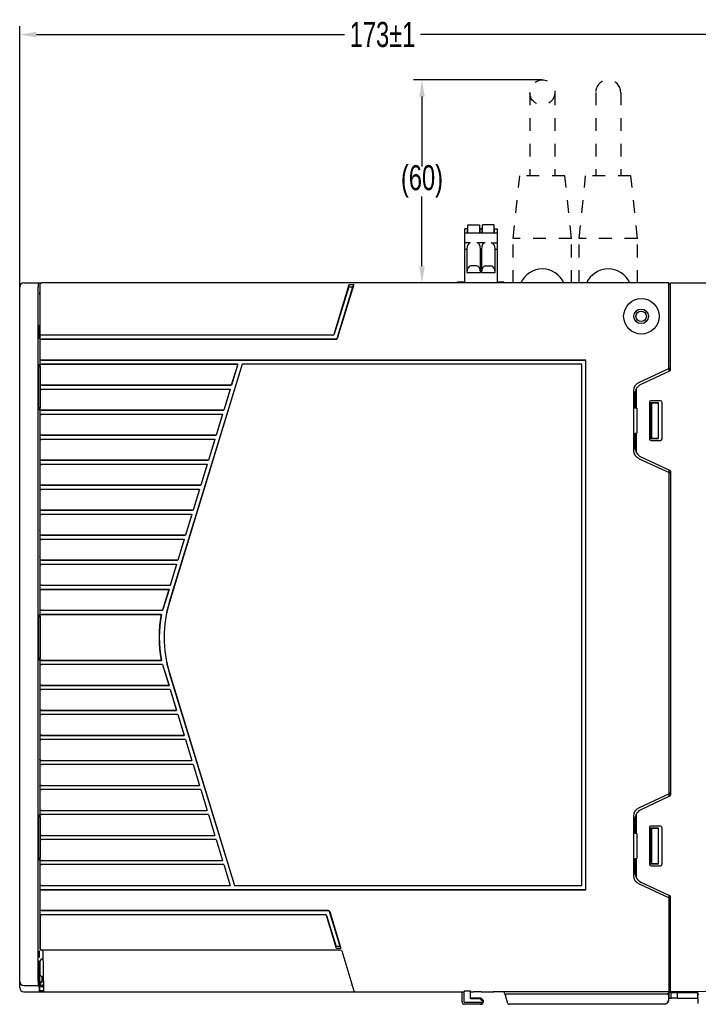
# Model space of a CAD drawing. Header units: millimetres. Extents: x -425 to 2012, y -1195 to -374.
# Tile 39 of 45: x 1319 to 1482, y -766 to -530. Entities that reach past the tile are written whole.
import ezdxf

# ---------------------------------------------------------------- set-up
doc = ezdxf.new("R2010")
doc.units = ezdxf.units.MM
doc.header["$LTSCALE"] = 30.734
doc.header["$PDMODE"] = 3
doc.header["$PDSIZE"] = 2
doc.linetypes.add('DASHED', pattern=[0.2, 0.1, -0.1])
doc.linetypes.add('HIDDEN', pattern=[0.2, 0.1, -0.1])
doc.layers.get('0').update_dxf_attribs({"linetype": 'CONTINUOUS'})
doc.layers.get('Defpoints').update_dxf_attribs({"linetype": 'CONTINUOUS'})
for name, color, linetype in [('02___PRT_ALL_AXES', 7, 'CONTINUOUS'), ('03___PRT_ALL_CURVES', 7, 'CONTINUOUS'), ('09_ALL_ROUNDS', 7, 'CONTINUOUS'), ('10_ALL_CHAMFER', 7, 'CONTINUOUS'), ('20_ALL_FEATURES', 7, 'CONTINUOUS')]:
    doc.layers.add(name, color=color, linetype=linetype)
doc.styles.get("Standard").update_dxf_attribs({"font": 'txt', "width": 0.707})
doc.dimstyles.get("Standard").update_dxf_attribs({"dimtxt": 3.5, "dimasz": 4, "dimexe": 2, "dimexo": 0, "dimtad": 1, "dimdsep": 46, "dimtxsty": 'Standard', "dimcen": 0.09, "dimclrt": 5, "dimadec": 0, "dimazin": 0, "dimtol": 1, "dimtp": 0.01, "dimtm": 0.01, "dimtfac": 1, "dimtofl": 0, "dimtmove": 0, "dimatfit": 3, "dimfxl": 0, "dimtolj": 1, "dimarcsym": 0})

# ---------------------------------------------------------------- blocks, each defined once
blk = doc.blocks.new('*D47')
at = {"color": 0, "lineweight": -2}
for p, q in [((1319.36, -594.18), (1319.36, -531.62)), ((1323.36, -533.62), (1397.24, -533.62)), ((1489.36, -533.62), (1415.45, -533.62)), ((1493.36, -595.09), (1493.36, -531.62))]:
    blk.add_line(p, q, dxfattribs=at)
at = {"color": 0}
for points in [[(1323.36, -532.95), (1323.36, -534.29), (1319.36, -533.62)], [(1489.36, -532.95), (1489.36, -534.29), (1493.36, -533.62)]]:
    blk.add_solid(points, dxfattribs=at)
at = {"layer": 'Defpoints', "color": 0}
for p in [(1493.36, -533.62), (1319.36, -594.18), (1493.36, -595.09)]:
    blk.add_point(p, dxfattribs=at)
at = {"color": 0, "insert": (1406.35, -533.62), "char_height": 3.5, "attachment_point": 5}
blk.add_mtext('\\A1;{\\H1.7143x;173±1}', dxfattribs=at)
blk = doc.blocks.new('*D46')
at = {"color": 0, "lineweight": -2}
for p, q in [((1444.66, -544.48), (1413.81, -544.48)), ((1415.81, -548.48), (1415.81, -565.21)), ((1415.81, -589.18), (1415.81, -572.46)), ((1437.66, -593.18), (1413.81, -593.18))]:
    blk.add_line(p, q, dxfattribs=at)
at = {"color": 0}
for points in [[(1415.14, -548.48), (1416.48, -548.48), (1415.81, -544.48)], [(1415.14, -589.18), (1416.48, -589.18), (1415.81, -593.18)]]:
    blk.add_solid(points, dxfattribs=at)
at = {"layer": 'Defpoints', "color": 0}
for p in [(1444.66, -544.48), (1415.81, -593.18), (1437.66, -593.18)]:
    blk.add_point(p, dxfattribs=at)
at = {"color": 0, "insert": (1415.81, -568.83), "char_height": 3.5, "attachment_point": 5}
blk.add_mtext('\\A1;{\\H1.7143x;(60)}', dxfattribs=at)

msp = doc.modelspace()

# ---------------------------------------------------------------- linework, layer by layer
at = {"linetype": 'Continuous'}
for p, q in [((1426.68, -580.23), (1426.08, -580.23)), ((1426.08, -593.18), (1426.08, -580.23)), ((1426.68, -580.23), (1426.68, -581.23)), ((1426.78, -579.23), (1429.63, -579.23)), ((1426.78, -581.23), (1426.78, -579.23)), ((1429.63, -579.23), (1429.63, -581.23)), ((1429.63, -580.53), (1429.73, -580.53)), ((1429.73, -580.83), (1429.63, -580.83)), ((1429.67, -580.83), (1429.67, -581.23)), ((1430.18, -580.23), (1429.73, -580.23)), ((1429.73, -581.23), (1429.73, -580.23)), ((1430.18, -580.23), (1430.18, -581.23)), ((1430.28, -580.53), (1430.18, -580.53)), ((1430.28, -580.83), (1430.18, -580.83)), ((1433.13, -579.23), (1430.28, -579.23)), ((1430.28, -581.23), (1430.28, -579.23)), ((1433.13, -581.23), (1433.13, -579.23)), ((1433.23, -580.23), (1433.83, -580.23)), ((1433.23, -581.23), (1433.23, -580.23)), ((1433.83, -580.23), (1433.83, -593.18)), ((1433.83, -581.23), (1426.08, -581.23)), ((1427.48, -583.53), (1426.08, -583.53)), ((1426.08, -585.08), (1426.58, -585.08)), ((1426.58, -585.08), (1426.58, -590.63)), ((1430.98, -583.53), (1428.93, -583.53)), ((1429.83, -585.08), (1430.08, -585.08)), ((1429.83, -590.63), (1429.83, -585.08)), ((1430.08, -585.08), (1430.08, -590.63)), ((1432.43, -583.53), (1433.83, -583.53)), ((1433.33, -585.08), (1433.83, -585.08)), ((1433.33, -590.63), (1433.33, -585.08)), ((1428.93, -589.07), (1427.48, -589.07)), ((1430.98, -589.07), (1432.43, -589.07)), ((1426.58, -590.63), (1429.83, -590.63)), ((1430.08, -590.63), (1433.33, -590.63)), ((1319.36, -762.18), (1319.36, -594.18)), ((1320.36, -593.18), (1323.83, -593.18)), ((1324.26, -613.21), (1324.26, -593.48)), ((1324.29, -605.7), (1324.29, -593.48)), ((1324.35, -593.27), (1324.41, -593.22)), ((1324.36, -593.18), (1324.36, -593.26)), ((1324.37, -593.18), (1324.37, -593.18)), ((1324.37, -593.18), (1324.56, -593.18)), ((1324.41, -593.22), (1324.48, -593.19)), ((1324.48, -593.19), (1324.56, -593.18)), ((1474.96, -593.18), (1324.59, -593.18)), ((1394.75, -605.47), (1398.38, -593.58)), ((1398.26, -594.08), (1394.78, -605.47)), ((1395.48, -606.46), (1399.26, -594.08)), ((1399.45, -593.58), (1395.51, -606.47)), ((1398.26, -594.08), (1398.38, -593.58)), ((1398.26, -594.08), (1399.26, -594.08)), ((1398.38, -593.58), (1399.45, -593.58)), ((1399.45, -593.58), (1399.26, -594.08)), ((1424.36, -592.88), (1426.08, -592.88)), ((1424.36, -593.18), (1424.36, -592.88)), ((1433.83, -592.88), (1435.46, -592.88)), ((1435.46, -593.18), (1435.46, -592.88)), ((1474.96, -613.65), (1474.96, -593.18)), ((1475.36, -593.58), (1474.96, -593.58)), ((1475.36, -593.18), (1493.06, -593.18)), ((1475.36, -614.03), (1475.36, -593.18)), ((1324.26, -595.3), (1324.21, -595.35)), ((1324.1, -603.28), (1324.16, -603.19)), ((1324.26, -603.28), (1324.1, -603.28)), ((1324.1, -606.58), (1324.1, -603.28)), ((1394.47, -605.7), (1324.29, -605.7)), ((1324.29, -606.66), (1324.29, -605.7)), ((1324.29, -606.66), (1395.21, -606.66)), ((1324.29, -611.7), (1324.29, -606.66)), ((1394.47, -605.67), (1324.59, -605.67)), ((1395.21, -606.69), (1324.59, -606.69)), ((1323.89, -613.21), (1324.26, -613.21)), ((1323.89, -613.25), (1324.25, -613.25)), ((1324.25, -613.25), (1324.25, -623.11)), ((1324.26, -613.21), (1324.26, -613.25)), ((1455.09, -611.7), (1324.29, -611.7)), ((1324.29, -612.66), (1324.29, -611.7)), ((1324.29, -612.66), (1371.67, -612.66)), ((1324.29, -617.7), (1324.29, -612.66)), ((1324.59, -611.67), (1455.12, -611.67)), ((1371.62, -612.69), (1324.59, -612.69)), ((1372.67, -612.66), (1355.23, -669.7)), ((1372.68, -612.68), (1355.25, -669.7)), ((1371.62, -612.69), (1370.1, -617.67)), ((1371.67, -612.66), (1370.13, -617.7)), ((1371.67, -612.66), (1371.62, -612.69)), ((1454.13, -612.66), (1372.67, -612.66)), ((1372.67, -612.66), (1372.68, -612.68)), ((1454.11, -612.68), (1372.68, -612.68)), ((1454.13, -612.66), (1454.11, -612.68)), ((1454.11, -737.68), (1454.11, -612.68)), ((1454.13, -737.7), (1454.13, -612.66)), ((1455.12, -611.67), (1455.09, -611.7)), ((1455.09, -738.66), (1455.09, -611.7)), ((1455.12, -738.69), (1455.12, -611.67)), ((1475.06, -613.69), (1467.86, -617.05)), ((1475.36, -613.46), (1474.96, -613.65)), ((1475.06, -613.69), (1475.36, -613.56)), ((1475.06, -614.36), (1475.06, -613.69)), ((1475.19, -614.3), (1468.3, -617.51)), ((1370.13, -617.7), (1324.29, -617.7)), ((1324.29, -618.66), (1324.29, -617.7)), ((1324.29, -618.66), (1369.83, -618.66)), ((1324.29, -623.7), (1324.29, -618.66)), ((1324.59, -617.67), (1370.1, -617.67)), ((1369.79, -618.69), (1324.59, -618.69)), ((1369.79, -618.69), (1368.27, -623.67)), ((1369.83, -618.66), (1368.29, -623.7)), ((1369.83, -618.66), (1369.79, -618.69)), ((1370.13, -617.7), (1370.1, -617.67)), ((1467.16, -618.59), (1467.16, -623.18)), ((1466.5, -619.02), (1466.5, -633.34)), ((1466.86, -619.77), (1466.86, -623.18)), ((1324.25, -623.11), (1323.89, -623.11)), ((1324.26, -623.15), (1323.89, -623.15)), ((1324.26, -623.11), (1324.26, -623.15)), ((1324.26, -673.21), (1324.26, -623.15)), ((1467.36, -623.18), (1466.86, -623.18)), ((1467.36, -623.18), (1467.36, -629.18)), ((1470.35, -621.83), (1470.35, -630.53)), ((1472.54, -621.9), (1470.48, -621.9)), ((1470.48, -621.9), (1470.51, -621.93)), ((1470.48, -621.9), (1470.48, -630.46)), ((1470.51, -621.93), (1470.91, -621.93)), ((1470.51, -630.43), (1470.51, -621.93)), ((1472.96, -621.43), (1470.76, -621.42)), ((1470.91, -621.93), (1472.54, -621.9)), ((1470.91, -630.43), (1470.91, -621.93)), ((1472.54, -621.9), (1472.54, -621.9)), ((1472.54, -630.46), (1472.54, -621.9)), ((1472.54, -630.46), (1472.54, -621.9)), ((1473.36, -630.53), (1473.36, -621.83)), ((1368.29, -623.7), (1324.29, -623.7)), ((1324.29, -624.66), (1324.29, -623.7)), ((1324.29, -624.66), (1368, -624.66)), ((1324.29, -629.7), (1324.29, -624.66)), ((1324.59, -623.67), (1368.27, -623.67)), ((1367.96, -624.69), (1324.59, -624.69)), ((1367.96, -624.69), (1366.43, -629.67)), ((1368, -624.66), (1366.46, -629.7)), ((1368, -624.66), (1367.96, -624.69)), ((1368.29, -623.7), (1368.27, -623.67)), ((1366.46, -629.7), (1324.29, -629.7)), ((1324.29, -630.66), (1324.29, -629.7)), ((1324.59, -629.67), (1366.43, -629.67)), ((1366.46, -629.7), (1366.43, -629.67)), ((1466.86, -629.18), (1467.36, -629.18)), ((1466.86, -629.18), (1466.86, -632.59)), ((1467.16, -629.18), (1467.16, -633.78)), ((1470.48, -630.46), (1470.51, -630.43)), ((1470.48, -630.46), (1472.54, -630.46)), ((1470.91, -630.43), (1470.51, -630.43)), ((1472.54, -630.46), (1470.91, -630.43)), ((1472.54, -630.46), (1472.54, -630.46)), ((1324.29, -630.66), (1366.16, -630.66)), ((1324.29, -635.7), (1324.29, -630.66)), ((1366.12, -630.69), (1324.59, -630.69)), ((1366.12, -630.69), (1364.6, -635.67)), ((1366.16, -630.66), (1364.62, -635.7)), ((1366.16, -630.66), (1366.12, -630.69)), ((1470.76, -630.94), (1472.96, -630.94)), ((1468.3, -634.85), (1475.19, -638.06)), ((1364.62, -635.7), (1324.29, -635.7)), ((1324.29, -636.66), (1324.29, -635.7)), ((1324.29, -636.66), (1364.33, -636.66)), ((1324.29, -641.7), (1324.29, -636.66)), ((1324.59, -635.67), (1364.6, -635.67)), ((1364.29, -636.69), (1324.59, -636.69)), ((1364.29, -636.69), (1362.76, -641.67)), ((1364.33, -636.66), (1362.79, -641.7)), ((1364.33, -636.66), (1364.29, -636.69)), ((1364.62, -635.7), (1364.6, -635.67)), ((1467.86, -635.32), (1475.06, -638.67)), ((1475.36, -638.9), (1474.96, -638.71)), ((1474.96, -638.71), (1474.96, -715.65)), ((1475.06, -638.67), (1475.06, -638)), ((1475.36, -638.8), (1475.06, -638.67)), ((1475.36, -638.34), (1475.36, -716.03)), ((1362.79, -641.7), (1324.29, -641.7)), ((1324.29, -642.66), (1324.29, -641.7)), ((1324.59, -641.67), (1362.76, -641.67)), ((1362.79, -641.7), (1362.76, -641.67)), ((1324.29, -642.66), (1362.49, -642.66)), ((1324.29, -647.7), (1324.29, -642.66)), ((1362.45, -642.69), (1324.59, -642.69)), ((1362.45, -642.69), (1360.93, -647.67)), ((1362.49, -642.66), (1360.95, -647.7)), ((1362.49, -642.66), (1362.45, -642.69)), ((1360.95, -647.7), (1324.29, -647.7)), ((1324.29, -648.66), (1324.29, -647.7)), ((1324.29, -648.66), (1360.66, -648.66)), ((1324.29, -653.7), (1324.29, -648.66)), ((1324.59, -647.67), (1360.93, -647.67)), ((1360.62, -648.69), (1324.59, -648.69)), ((1360.62, -648.69), (1359.1, -653.67)), ((1360.66, -648.66), (1359.12, -653.7)), ((1360.66, -648.66), (1360.62, -648.69)), ((1360.95, -647.7), (1360.93, -647.67)), ((1324.26, -652.71), (1324.23, -652.61)), ((1359.12, -653.7), (1324.29, -653.7)), ((1324.29, -654.66), (1324.29, -653.7)), ((1324.59, -653.67), (1359.1, -653.67)), ((1359.12, -653.7), (1359.1, -653.67)), ((1324.29, -654.66), (1358.83, -654.66)), ((1324.29, -659.7), (1324.29, -654.66)), ((1358.78, -654.69), (1324.59, -654.69)), ((1358.78, -654.69), (1357.26, -659.67)), ((1358.83, -654.66), (1357.28, -659.7)), ((1358.83, -654.66), (1358.78, -654.69)), ((1324.23, -658.75), (1324.26, -658.65)), ((1357.28, -659.7), (1324.29, -659.7)), ((1324.29, -660.66), (1324.29, -659.7)), ((1324.29, -660.66), (1356.99, -660.66)), ((1324.29, -665.7), (1324.29, -660.66)), ((1324.59, -659.67), (1357.26, -659.67)), ((1356.95, -660.69), (1324.59, -660.69)), ((1356.95, -660.69), (1355.43, -665.67)), ((1356.99, -660.66), (1355.45, -665.7)), ((1356.99, -660.66), (1356.95, -660.69)), ((1357.28, -659.7), (1357.26, -659.67)), ((1355.45, -665.7), (1324.29, -665.7)), ((1324.29, -666.66), (1324.29, -665.7)), ((1324.59, -665.67), (1355.43, -665.67)), ((1355.45, -665.7), (1355.43, -665.67)), ((1324.29, -666.66), (1355.16, -666.66)), ((1324.29, -671.7), (1324.29, -666.66)), ((1355.11, -666.69), (1324.59, -666.69)), ((1355.11, -666.69), (1353.59, -671.67)), ((1355.16, -666.66), (1353.62, -671.7)), ((1355.16, -666.66), (1355.11, -666.69)), ((1353.62, -671.7), (1324.29, -671.7)), ((1324.29, -672.66), (1324.29, -671.7)), ((1324.29, -672.66), (1353.32, -672.66)), ((1324.29, -683.7), (1324.29, -672.66)), ((1324.59, -671.67), (1353.59, -671.67)), ((1353.28, -672.69), (1324.59, -672.69)), ((1353.28, -672.69), (1353.32, -672.66)), ((1353.62, -671.7), (1353.59, -671.67)), ((1323.89, -673.21), (1324.26, -673.21)), ((1323.89, -673.25), (1324.25, -673.25)), ((1324.25, -673.25), (1324.25, -683.11)), ((1324.26, -673.21), (1324.26, -673.25)), ((1324.25, -683.11), (1323.89, -683.11)), ((1324.26, -683.15), (1323.89, -683.15)), ((1324.26, -683.11), (1324.26, -683.15)), ((1324.26, -721.21), (1324.26, -683.15)), ((1324.29, -683.7), (1353.32, -683.7)), ((1324.29, -684.66), (1324.29, -683.7)), ((1353.62, -684.66), (1324.29, -684.66)), ((1324.29, -689.7), (1324.29, -684.66)), ((1324.59, -683.67), (1353.28, -683.67)), ((1353.59, -684.69), (1324.59, -684.69)), ((1353.28, -683.67), (1353.32, -683.7)), ((1353.62, -684.66), (1353.59, -684.69)), ((1353.59, -684.69), (1355.11, -689.67)), ((1353.62, -684.66), (1355.16, -689.7)), ((1355.23, -686.67), (1370.83, -737.7)), ((1355.25, -686.66), (1370.85, -737.68)), ((1324.29, -689.7), (1355.16, -689.7)), ((1324.29, -690.66), (1324.29, -689.7)), ((1355.45, -690.66), (1324.29, -690.66)), ((1324.29, -695.7), (1324.29, -690.66)), ((1324.59, -689.67), (1355.11, -689.67)), ((1355.43, -690.69), (1324.59, -690.69)), ((1355.16, -689.7), (1355.11, -689.67)), ((1355.45, -690.66), (1355.43, -690.69)), ((1355.43, -690.69), (1356.95, -695.67)), ((1355.45, -690.66), (1356.99, -695.7)), ((1324.29, -695.7), (1356.99, -695.7)), ((1324.29, -696.66), (1324.29, -695.7)), ((1324.59, -695.67), (1356.95, -695.67)), ((1356.99, -695.7), (1356.95, -695.67)), ((1357.28, -696.66), (1324.29, -696.66)), ((1324.29, -701.7), (1324.29, -696.66)), ((1357.26, -696.69), (1324.59, -696.69)), ((1357.28, -696.66), (1357.26, -696.69)), ((1357.26, -696.69), (1358.78, -701.67)), ((1357.28, -696.66), (1358.83, -701.7)), ((1324.29, -701.7), (1358.83, -701.7)), ((1324.29, -702.66), (1324.29, -701.7)), ((1359.12, -702.66), (1324.29, -702.66)), ((1324.29, -707.7), (1324.29, -702.66)), ((1324.59, -701.67), (1358.78, -701.67)), ((1359.1, -702.69), (1324.59, -702.69)), ((1358.83, -701.7), (1358.78, -701.67)), ((1359.12, -702.66), (1359.1, -702.69)), ((1359.1, -702.69), (1360.62, -707.67)), ((1359.12, -702.66), (1360.66, -707.7)), ((1324.21, -707.53), (1324.21, -707.5)), ((1324.26, -707.71), (1324.23, -707.61)), ((1324.29, -707.7), (1360.66, -707.7)), ((1324.29, -708.66), (1324.29, -707.7)), ((1324.59, -707.67), (1360.62, -707.67)), ((1360.66, -707.7), (1360.62, -707.67)), ((1360.95, -708.66), (1324.29, -708.66)), ((1324.29, -713.7), (1324.29, -708.66)), ((1360.93, -708.69), (1324.59, -708.69)), ((1360.95, -708.66), (1360.93, -708.69)), ((1360.93, -708.69), (1362.45, -713.67)), ((1360.95, -708.66), (1362.49, -713.7)), ((1324.23, -713.75), (1324.26, -713.65)), ((1324.29, -713.7), (1362.49, -713.7)), ((1324.29, -714.66), (1324.29, -713.7)), ((1362.79, -714.66), (1324.29, -714.66)), ((1324.29, -719.7), (1324.29, -714.66)), ((1324.59, -713.67), (1362.45, -713.67)), ((1362.76, -714.69), (1324.59, -714.69)), ((1362.49, -713.7), (1362.45, -713.67)), ((1362.79, -714.66), (1362.76, -714.69)), ((1362.76, -714.69), (1364.29, -719.67)), ((1362.79, -714.66), (1364.33, -719.7)), ((1475.36, -715.46), (1474.96, -715.65)), ((1475.06, -715.69), (1467.86, -719.05)), ((1475.19, -716.3), (1468.3, -719.51)), ((1475.06, -715.69), (1475.36, -715.56)), ((1475.06, -716.36), (1475.06, -715.69)), ((1324.29, -719.7), (1364.33, -719.7)), ((1324.29, -720.66), (1324.29, -719.7)), ((1324.59, -719.67), (1364.29, -719.67)), ((1364.33, -719.7), (1364.29, -719.67)), ((1323.89, -721.21), (1324.26, -721.21)), ((1323.89, -721.25), (1324.25, -721.25)), ((1324.25, -721.25), (1324.25, -731.11)), ((1324.26, -721.21), (1324.26, -721.25)), ((1364.62, -720.66), (1324.29, -720.66)), ((1324.29, -725.7), (1324.29, -720.66)), ((1364.6, -720.69), (1324.59, -720.69)), ((1364.62, -720.66), (1364.6, -720.69)), ((1364.6, -720.69), (1366.12, -725.67)), ((1364.62, -720.66), (1366.16, -725.7)), ((1466.5, -721.02), (1466.5, -735.34)), ((1466.86, -721.77), (1466.86, -725.18)), ((1467.16, -720.59), (1467.16, -725.18)), ((1470.35, -723.83), (1470.35, -732.53)), ((1472.54, -723.9), (1470.48, -723.9)), ((1470.48, -723.9), (1470.51, -723.93)), ((1470.48, -723.9), (1470.48, -732.46)), ((1470.51, -723.93), (1470.91, -723.93)), ((1470.51, -732.43), (1470.51, -723.93)), ((1472.96, -723.43), (1470.76, -723.42)), ((1470.91, -723.93), (1472.54, -723.9)), ((1470.91, -732.43), (1470.91, -723.93)), ((1472.54, -732.46), (1472.54, -723.9)), ((1472.54, -732.46), (1472.54, -723.9)), ((1472.54, -723.9), (1472.54, -723.9)), ((1473.36, -732.53), (1473.36, -723.83)), ((1324.29, -725.7), (1366.16, -725.7)), ((1324.29, -726.66), (1324.29, -725.7)), ((1366.46, -726.66), (1324.29, -726.66)), ((1324.29, -731.7), (1324.29, -726.66)), ((1324.59, -725.67), (1366.12, -725.67)), ((1366.43, -726.69), (1324.59, -726.69)), ((1366.16, -725.7), (1366.12, -725.67)), ((1366.46, -726.66), (1366.43, -726.69)), ((1366.43, -726.69), (1367.96, -731.67)), ((1366.46, -726.66), (1368, -731.7)), ((1467.36, -725.18), (1466.86, -725.18)), ((1467.36, -725.18), (1467.36, -731.18)), ((1324.25, -731.11), (1323.89, -731.11)), ((1324.26, -731.15), (1323.89, -731.15)), ((1324.25, -731.11), (1324.26, -731.15)), ((1324.26, -752.88), (1324.26, -731.15)), ((1324.29, -731.7), (1368, -731.7)), ((1324.29, -732.66), (1324.29, -731.7)), ((1324.59, -731.67), (1367.96, -731.67)), ((1368, -731.7), (1367.96, -731.67)), ((1466.86, -731.18), (1467.36, -731.18)), ((1466.86, -731.18), (1466.86, -734.59)), ((1467.16, -731.18), (1467.16, -735.78)), ((1368.29, -732.66), (1324.29, -732.66)), ((1324.29, -737.7), (1324.29, -732.66)), ((1368.27, -732.69), (1324.59, -732.69)), ((1368.29, -732.66), (1368.27, -732.69)), ((1368.27, -732.69), (1369.79, -737.67)), ((1368.29, -732.66), (1369.83, -737.7)), ((1470.48, -732.46), (1470.51, -732.43)), ((1470.48, -732.46), (1472.54, -732.46)), ((1470.91, -732.43), (1470.51, -732.43)), ((1470.76, -732.94), (1472.96, -732.94)), ((1472.54, -732.46), (1470.91, -732.43)), ((1472.54, -732.46), (1472.54, -732.46)), ((1324.29, -737.7), (1369.83, -737.7)), ((1324.29, -738.66), (1324.29, -737.7)), ((1324.29, -738.66), (1455.09, -738.66)), ((1324.29, -743.7), (1324.29, -738.66)), ((1324.59, -737.67), (1369.79, -737.67)), ((1324.59, -738.69), (1455.12, -738.69)), ((1369.83, -737.7), (1369.79, -737.67)), ((1370.83, -737.7), (1370.85, -737.68)), ((1370.83, -737.7), (1454.13, -737.7)), ((1370.85, -737.68), (1454.11, -737.68)), ((1454.13, -737.7), (1454.11, -737.68)), ((1455.12, -738.69), (1455.09, -738.66)), ((1467.86, -737.32), (1475.06, -740.67)), ((1468.3, -736.85), (1475.19, -740.06)), ((1475.36, -740.9), (1474.96, -740.71)), ((1474.96, -740.71), (1474.96, -763.18)), ((1475.06, -740.67), (1475.06, -740)), ((1475.36, -740.8), (1475.06, -740.67)), ((1475.36, -763.18), (1475.36, -740.34)), ((1393.38, -743.7), (1324.29, -743.7)), ((1324.29, -744.66), (1324.29, -743.7)), ((1324.59, -743.67), (1393.38, -743.67)), ((1324.29, -744.66), (1392.64, -744.66)), ((1324.29, -744.66), (1324.29, -752.88)), ((1392.64, -744.69), (1324.59, -744.69)), ((1395.32, -752.78), (1392.91, -744.9)), ((1392.94, -744.89), (1395.2, -752.28)), ((1396.21, -752.28), (1393.65, -743.9)), ((1393.68, -743.89), (1396.39, -752.78)), ((1324.48, -753.17), (1324.56, -753.18)), ((1396.28, -753.18), (1324.59, -753.18)), ((1324.92, -753.18), (1324.92, -753.24)), ((1396.21, -752.28), (1395.2, -752.28)), ((1395.32, -752.78), (1395.2, -752.28)), ((1396.39, -752.78), (1395.32, -752.78)), ((1396.21, -752.28), (1396.39, -752.78)), ((1324.69, -755.35), (1324.77, -755.34)), ((1324.94, -755.34), (1324.77, -755.34)), ((1324.92, -753.36), (1324.92, -753.46)), ((1324.92, -753.46), (1325.03, -762.88)), ((1396.57, -753.39), (1399.49, -762.97)), ((1324.1, -756.18), (1324.28, -756.18)), ((1324.1, -763.18), (1324.1, -756.18)), ((1324.19, -763.18), (1324.29, -755.81)), ((1324.26, -759.22), (1324.66, -759.49)), ((1320.36, -761.68), (1323.83, -761.68)), ((1324.68, -760.82), (1324.22, -760.81)), ((1324.44, -760.9), (1324.22, -760.83)), ((1325.01, -760.9), (1324.44, -760.9)), ((1324.46, -761.97), (1324.44, -760.9)), ((1324.46, -761.97), (1324.94, -761.48)), ((1324.59, -761.97), (1324.46, -761.97)), ((1324.68, -760.82), (1325.01, -760.82)), ((1324.89, -761.98), (1325.02, -761.98)), ((1325.01, -761.48), (1324.94, -761.48)), ((1398.75, -761.64), (1398.78, -761.64)), ((1398.78, -761.64), (1398.78, -761.64)), ((1398.92, -761.59), (1398.98, -761.58)), ((1320.36, -763.18), (1425.96, -763.18)), ((1324.66, -763.09), (1324.72, -763.14)), ((1325.04, -762.96), (1325.03, -762.88)), ((1425.46, -765.68), (1425.46, -763.18)), ((1425.96, -762.92), (1427.46, -762.92)), ((1425.96, -762.92), (1425.96, -763.18)), ((1427.46, -764.88), (1427.46, -762.92)), ((1427.46, -763.18), (1428.16, -763.18)), ((1428.66, -764.68), (1427.46, -764.68)), ((1429.78, -764.88), (1427.46, -764.88)), ((1429.76, -764.88), (1429.96, -764.68)), ((1432.85, -763.18), (1433, -763.18)), ((1474.96, -763.18), (1433.02, -763.18)), ((1435.81, -764.07), (1435.54, -763.18)), ((1436.39, -765.97), (1435.82, -764.08)), ((1435.91, -763.76), (1435.97, -763.72)), ((1435.97, -763.72), (1436.02, -763.7)), ((1436.1, -763.68), (1474.63, -763.68)), ((1474.93, -764), (1474.89, -765.22)), ((1474.93, -763.98), (1474.96, -763.18)), ((1474.96, -762.78), (1475.36, -762.78)), ((1481.96, -763.18), (1475.36, -763.18)), ((1491.36, -762.85), (1481.96, -763.18)), ((1482.06, -766.02), (1481.96, -763.18)), ((1429.95, -766.18), (1425.96, -766.18)), ((1430.27, -765.78), (1430.28, -765.68)), ((1430.28, -765.36), (1430.45, -765.19)), ((1430.45, -765.19), (1430.45, -765.68)), ((1473.89, -766.18), (1436.68, -766.18))]:
    msp.add_line(p, q, dxfattribs=at)
for points in [[(1429.73, -580.6), (1429.73, -580.63), (1429.71, -580.68), (1429.7, -580.73), (1429.69, -580.78), (1429.67, -580.83)], [(1324.26, -593.48), (1324.27, -593.4), (1324.3, -593.33), (1324.35, -593.27)], [(1324.29, -593.48), (1324.3, -593.4), (1324.33, -593.33), (1324.38, -593.27)], [(1324.38, -593.27), (1324.44, -593.22), (1324.52, -593.19), (1324.59, -593.18)], [(1475.05, -593.58), (1475.02, -593.49), (1474.98, -593.4)], [(1324.16, -596.04), (1324.17, -595.92), (1324.17, -595.87), (1324.17, -595.81), (1324.18, -595.75), (1324.18, -595.7), (1324.18, -595.65), (1324.19, -595.6), (1324.19, -595.55), (1324.19, -595.51), (1324.19, -595.47), (1324.2, -595.43), (1324.2, -595.4), (1324.2, -595.37), (1324.21, -595.36), (1324.21, -595.35)], [(1324.59, -605.67), (1324.51, -605.67), (1324.44, -605.67), (1324.38, -605.68), (1324.33, -605.69), (1324.3, -605.69), (1324.29, -605.7)], [(1324.29, -606.66), (1324.3, -606.67), (1324.33, -606.68), (1324.38, -606.68), (1324.44, -606.69), (1324.51, -606.69), (1324.59, -606.69)], [(1324.59, -611.67), (1324.51, -611.67), (1324.44, -611.67), (1324.38, -611.68), (1324.33, -611.69), (1324.3, -611.69), (1324.29, -611.7)], [(1324.29, -612.66), (1324.3, -612.67), (1324.33, -612.68), (1324.38, -612.68), (1324.44, -612.69), (1324.51, -612.69), (1324.59, -612.69)], [(1324.59, -617.67), (1324.51, -617.67), (1324.44, -617.67), (1324.38, -617.68), (1324.33, -617.69), (1324.3, -617.69), (1324.29, -617.7)], [(1324.29, -618.66), (1324.3, -618.67), (1324.33, -618.68), (1324.38, -618.68), (1324.44, -618.69), (1324.51, -618.69), (1324.59, -618.69)], [(1324.59, -623.67), (1324.51, -623.67), (1324.44, -623.67), (1324.38, -623.68), (1324.33, -623.69), (1324.3, -623.69), (1324.29, -623.7)], [(1324.29, -624.66), (1324.3, -624.67), (1324.33, -624.68), (1324.38, -624.68), (1324.44, -624.69), (1324.51, -624.69), (1324.59, -624.69)], [(1324.59, -629.67), (1324.51, -629.67), (1324.44, -629.67), (1324.38, -629.68), (1324.33, -629.69), (1324.3, -629.69), (1324.29, -629.7)], [(1324.29, -630.66), (1324.3, -630.67), (1324.33, -630.68), (1324.38, -630.68), (1324.44, -630.69), (1324.51, -630.69), (1324.59, -630.69)], [(1324.59, -635.67), (1324.51, -635.67), (1324.44, -635.67), (1324.38, -635.68), (1324.33, -635.69), (1324.3, -635.69), (1324.29, -635.7)], [(1324.29, -636.66), (1324.3, -636.67), (1324.33, -636.68), (1324.38, -636.68), (1324.44, -636.69), (1324.51, -636.69), (1324.59, -636.69)], [(1324.59, -641.67), (1324.51, -641.67), (1324.44, -641.67), (1324.38, -641.68), (1324.33, -641.69), (1324.3, -641.69), (1324.29, -641.7)], [(1324.29, -642.66), (1324.3, -642.67), (1324.33, -642.68), (1324.38, -642.68), (1324.44, -642.69), (1324.51, -642.69), (1324.59, -642.69)], [(1324.59, -647.67), (1324.51, -647.67), (1324.44, -647.67), (1324.38, -647.68), (1324.33, -647.69), (1324.3, -647.69), (1324.29, -647.7)], [(1324.29, -648.66), (1324.3, -648.67), (1324.33, -648.68), (1324.38, -648.68), (1324.44, -648.69), (1324.51, -648.69), (1324.59, -648.69)], [(1324.23, -652.61), (1324.22, -652.58), (1324.21, -652.55), (1324.21, -652.53), (1324.21, -652.5)], [(1324.59, -653.67), (1324.51, -653.67), (1324.44, -653.67), (1324.38, -653.68), (1324.33, -653.69), (1324.3, -653.69), (1324.29, -653.7)], [(1324.29, -654.66), (1324.3, -654.67), (1324.33, -654.68), (1324.38, -654.68), (1324.44, -654.69), (1324.51, -654.69), (1324.59, -654.69)], [(1324.21, -658.86), (1324.21, -658.84), (1324.21, -658.81), (1324.22, -658.78), (1324.23, -658.75)], [(1324.59, -659.67), (1324.51, -659.67), (1324.44, -659.67), (1324.38, -659.68), (1324.33, -659.69), (1324.3, -659.69), (1324.29, -659.7)], [(1324.29, -660.66), (1324.3, -660.67), (1324.33, -660.68), (1324.38, -660.68), (1324.44, -660.69), (1324.51, -660.69), (1324.59, -660.69)], [(1324.59, -665.67), (1324.51, -665.67), (1324.44, -665.67), (1324.38, -665.68), (1324.33, -665.69), (1324.3, -665.69), (1324.29, -665.7)], [(1324.29, -666.66), (1324.3, -666.67), (1324.33, -666.68), (1324.38, -666.68), (1324.44, -666.69), (1324.51, -666.69), (1324.59, -666.69)], [(1324.59, -671.67), (1324.51, -671.67), (1324.44, -671.67), (1324.38, -671.68), (1324.33, -671.69), (1324.3, -671.69), (1324.29, -671.7)], [(1324.29, -672.66), (1324.3, -672.67), (1324.33, -672.68), (1324.38, -672.68), (1324.44, -672.69), (1324.51, -672.69), (1324.59, -672.69)], [(1324.59, -683.67), (1324.51, -683.67), (1324.44, -683.67), (1324.38, -683.68), (1324.33, -683.69), (1324.3, -683.69), (1324.29, -683.7)], [(1324.29, -684.66), (1324.3, -684.67), (1324.33, -684.68), (1324.38, -684.68), (1324.44, -684.69), (1324.51, -684.69), (1324.59, -684.69)], [(1324.59, -689.67), (1324.51, -689.67), (1324.44, -689.67), (1324.38, -689.68), (1324.33, -689.69), (1324.3, -689.69), (1324.29, -689.7)], [(1324.29, -690.66), (1324.3, -690.67), (1324.33, -690.68), (1324.38, -690.68), (1324.44, -690.69), (1324.51, -690.69), (1324.59, -690.69)], [(1324.59, -695.67), (1324.51, -695.67), (1324.44, -695.67), (1324.38, -695.68), (1324.33, -695.69), (1324.3, -695.69), (1324.29, -695.7)], [(1324.29, -696.66), (1324.3, -696.67), (1324.33, -696.68), (1324.38, -696.68), (1324.44, -696.69), (1324.51, -696.69), (1324.59, -696.69)], [(1324.59, -701.67), (1324.51, -701.67), (1324.44, -701.67), (1324.38, -701.68), (1324.33, -701.69), (1324.3, -701.69), (1324.29, -701.7)], [(1324.29, -702.66), (1324.3, -702.67), (1324.33, -702.68), (1324.38, -702.68), (1324.44, -702.69), (1324.51, -702.69), (1324.59, -702.69)], [(1324.23, -707.61), (1324.22, -707.58), (1324.21, -707.55), (1324.21, -707.53)], [(1324.59, -707.67), (1324.51, -707.67), (1324.44, -707.67), (1324.38, -707.68), (1324.33, -707.69), (1324.3, -707.69), (1324.29, -707.7)], [(1324.29, -708.66), (1324.3, -708.67), (1324.33, -708.68), (1324.38, -708.68), (1324.44, -708.69), (1324.51, -708.69), (1324.59, -708.69)], [(1324.21, -713.86), (1324.21, -713.84), (1324.21, -713.81), (1324.22, -713.78), (1324.23, -713.75)], [(1324.59, -713.67), (1324.51, -713.67), (1324.44, -713.67), (1324.38, -713.68), (1324.33, -713.69), (1324.3, -713.69), (1324.29, -713.7)], [(1324.29, -714.66), (1324.3, -714.67), (1324.33, -714.68), (1324.38, -714.68), (1324.44, -714.69), (1324.51, -714.69), (1324.59, -714.69)], [(1324.59, -719.67), (1324.51, -719.67), (1324.44, -719.67), (1324.38, -719.68), (1324.33, -719.69), (1324.3, -719.69), (1324.29, -719.7)], [(1324.29, -720.66), (1324.3, -720.67), (1324.33, -720.68), (1324.38, -720.68), (1324.44, -720.69), (1324.51, -720.69), (1324.59, -720.69)], [(1324.59, -725.67), (1324.51, -725.67), (1324.44, -725.67), (1324.38, -725.68), (1324.33, -725.69), (1324.3, -725.69), (1324.29, -725.7)], [(1324.29, -726.66), (1324.3, -726.67), (1324.33, -726.68), (1324.38, -726.68), (1324.44, -726.69), (1324.51, -726.69), (1324.59, -726.69)], [(1324.59, -731.67), (1324.51, -731.67), (1324.44, -731.67), (1324.38, -731.68), (1324.33, -731.69), (1324.3, -731.69), (1324.29, -731.7)], [(1324.29, -732.66), (1324.3, -732.67), (1324.33, -732.68), (1324.38, -732.68), (1324.44, -732.69), (1324.51, -732.69), (1324.59, -732.69)], [(1324.59, -737.67), (1324.51, -737.67), (1324.44, -737.67), (1324.38, -737.68), (1324.33, -737.69), (1324.3, -737.69), (1324.29, -737.7)], [(1324.29, -738.66), (1324.3, -738.67), (1324.33, -738.68), (1324.38, -738.68), (1324.44, -738.69), (1324.51, -738.69), (1324.59, -738.69)], [(1324.59, -743.67), (1324.51, -743.67), (1324.44, -743.67), (1324.38, -743.68), (1324.33, -743.69), (1324.3, -743.69), (1324.29, -743.7)], [(1324.29, -744.66), (1324.3, -744.67), (1324.33, -744.68), (1324.38, -744.68), (1324.44, -744.69), (1324.51, -744.69), (1324.59, -744.69)], [(1324.26, -752.88), (1324.27, -752.96), (1324.3, -753.03), (1324.35, -753.09)], [(1324.38, -753.1), (1324.33, -753.03), (1324.3, -752.96), (1324.29, -752.88)], [(1324.35, -753.09), (1324.41, -753.14), (1324.48, -753.17)], [(1324.59, -753.18), (1324.52, -753.17), (1324.44, -753.14), (1324.38, -753.1)], [(1324.92, -753.24), (1324.92, -753.32), (1324.92, -753.36)], [(1324.14, -754.15), (1324.14, -753.91), (1324.14, -753.67), (1324.14, -753.46), (1324.15, -753.37)], [(1324.15, -754.99), (1324.14, -754.89), (1324.14, -754.69), (1324.14, -754.46), (1324.14, -754.21)], [(1324.44, -755.46), (1324.36, -755.56), (1324.31, -755.68), (1324.29, -755.81)], [(1324.41, -755.49), (1324.47, -755.44), (1324.54, -755.4), (1324.61, -755.37), (1324.69, -755.35)], [(1324.79, -755.32), (1324.66, -755.34), (1324.54, -755.39), (1324.44, -755.46)], [(1324.25, -759.12), (1324.25, -759.19), (1324.26, -759.22)], [(1324.66, -759.49), (1324.67, -759.52), (1324.67, -759.59), (1324.68, -759.71), (1324.68, -759.86), (1324.68, -760.05), (1324.68, -760.28), (1324.68, -760.54), (1324.68, -760.82)], [(1324.89, -761.98), (1324.82, -761.98), (1324.75, -761.97), (1324.68, -761.97), (1324.64, -761.97), (1324.61, -761.97), (1324.59, -761.97)], [(1398.98, -761.58), (1399.02, -761.56), (1399.05, -761.56), (1399.06, -761.56)], [(1324.57, -762.87), (1324.58, -762.95), (1324.61, -763.03), (1324.66, -763.09)], [(1324.72, -763.14), (1324.79, -763.17), (1324.87, -763.18)], [(1325.12, -763.1), (1325.07, -763.03), (1325.04, -762.96)], [(1325.33, -763.18), (1325.25, -763.17), (1325.18, -763.14), (1325.12, -763.1)], [(1429.76, -764.88), (1429.87, -764.99), (1429.97, -765.08), (1430.05, -765.16), (1430.13, -765.23), (1430.19, -765.29), (1430.24, -765.33), (1430.26, -765.36), (1430.28, -765.36)], [(1430.45, -765.19), (1430.44, -765.18), (1430.41, -765.15), (1430.37, -765.1), (1430.31, -765.04), (1430.24, -764.97), (1430.16, -764.88), (1430.06, -764.78), (1429.96, -764.68)], [(1435.82, -764.08), (1435.8, -764.01), (1435.81, -763.94), (1435.83, -763.87)], [(1435.83, -763.87), (1435.86, -763.81), (1435.91, -763.76)], [(1474.87, -763.79), (1474.81, -763.74), (1474.73, -763.7), (1474.63, -763.68)], [(1474.93, -763.98), (1474.93, -763.92), (1474.91, -763.85), (1474.87, -763.79)], [(1475.05, -762.78), (1475.02, -762.87), (1474.98, -762.96)], [(1481.99, -764), (1482, -763.92), (1482.02, -763.84)], [(1482.02, -763.84), (1482.07, -763.78), (1482.13, -763.73), (1482.21, -763.7), (1482.22, -763.69)], [(1429.78, -766.18), (1429.87, -766.17), (1429.96, -766.14), (1430.05, -766.1), (1430.13, -766.04), (1430.19, -765.96), (1430.24, -765.87), (1430.27, -765.78)], [(1429.95, -766.18), (1430.04, -766.17), (1430.13, -766.14), (1430.22, -766.1), (1430.3, -766.04)], [(1430.3, -766.04), (1430.36, -765.96), (1430.41, -765.87), (1430.44, -765.78), (1430.45, -765.68)]]:
    msp.add_lwpolyline(points, dxfattribs=at)
for centre, radius in [((1468.41, -601.18), 4.25), ((1468.36, -601.18), 1.25)]:
    msp.add_circle(centre, radius, dxfattribs=at)
for centre, radius, start, end in [((1320.36, -594.18), 1, 90, 180), ((1394.47, -605.38), 0.321, 270, 343), ((1394.47, -605.38), 0.289, 270, 343), ((1395.21, -606.38), 0.279, 270, 343), ((1395.21, -606.38), 0.311, 270, 343), ((1475.06, -614.03), 0.3, 295, 0), ((1469.36, -619.77), 2.5, 115, 180), ((1469.36, -632.59), 2.5, 180, 245), ((1475.06, -638.34), 0.3, 0, 65), ((1382.98, -678.18), 29.02, 163, 197), ((1382.98, -678.18), 29, 163, 197), ((1382.79, -678.18), 30.01, 169.4602, 190.5398), ((1382.79, -678.18), 29.98, 169.3877, 190.6123), ((1475.06, -716.03), 0.3, 295, 0), ((1469.36, -721.77), 2.5, 115, 180), ((1469.36, -734.59), 2.5, 180, 245), ((1475.06, -740.34), 0.3, 0, 65), ((1393.38, -743.98), 0.311, 16.9833, 90), ((1393.38, -743.98), 0.279, 16.9833, 90), ((1392.64, -744.98), 0.321, 17, 90), ((1392.64, -744.98), 0.289, 17, 90), ((1396.28, -753.48), 0.3, 17, 90), ((1320.36, -760.68), 1, 180, 270), ((1320.36, -762.18), 1, 180, 270), ((1399.78, -762.88), 0.3, 197, 270), ((1425.96, -765.68), 0.5, 180, 270), ((1436.68, -765.88), 0.3, 197, 270), ((1473.89, -765.18), 1, 270, 358)]:
    msp.add_arc(centre, radius, start, end, dxfattribs=at)
for centre, major_axis, ratio, start_param, end_param in [((1427.48, -585.08), (0, 1.56), 0.57735, 0, 1.570796), ((1428.93, -585.08), (0, 1.56), 0.57735, -1.570796, 0), ((1430.98, -585.08), (0, 1.56), 0.57735, 0, 1.570796), ((1432.43, -585.08), (0, 1.56), 0.57735, -1.570796, 0), ((1427.48, -590.63), (0, 1.56), 0.57735, 0, 1.570796), ((1428.93, -590.63), (0, 1.56), 0.57735, -1.570796, 0), ((1430.98, -590.63), (0, 1.56), 0.57735, 0, 1.570796), ((1432.43, -590.63), (0, 1.56), 0.57735, -1.570796, 0), ((1326.16, -603.19), (2, 0), 0.034921, 2.839272, 3.115413), ((1325.6, -606.58), (-0.9, 1.2), 0.999049, 0.461099, 0.926924), ((1468.75, -618.84), (2.14, 0.8), 0.875131, 1.661063, 2.825829), ((1470.76, -621.83), (0.406, 0), 1, 1.570187, 3.141593), ((1472.96, -621.83), (0.405, 0), 1, 0, 1.570187), ((1470.76, -630.53), (0.406, 0), 1, -3.141593, -1.570187), ((1472.96, -630.53), (0.405, 0), 1, -1.570187, 0), ((1468.75, -633.52), (-2.14, 0.8), 0.875131, 0.315763, 1.48053), ((1468.75, -720.84), (2.14, 0.8), 0.875131, 1.661063, 2.825829), ((1470.76, -723.83), (0.406, 0), 1, 1.570187, 3.141593), ((1472.96, -723.83), (0.405, 0), 1, 0, 1.570187), ((1470.76, -732.53), (0.406, 0), 1, 3.141593, 4.712999), ((1472.96, -732.53), (0.405, 0), 1, -1.570187, 0), ((1468.75, -735.52), (-2.14, 0.8), 0.875131, 0.315763, 1.48053), ((1436.1, -763.98), (-0.088, 0.287), 0.999334, -0.29652, 1.570796)]:
    msp.add_ellipse(centre, major_axis=major_axis, ratio=ratio, start_param=start_param, end_param=end_param, dxfattribs=at)
at = {"layer": '02___PRT_ALL_AXES', "linetype": 'Continuous'}
for p, q in [((1323.8, -760.68), (1323.8, -594.18)), ((1323.83, -593.18), (1324.37, -593.18)), ((1424.36, -592.88), (1426.08, -592.88)), ((1424.36, -593.18), (1424.36, -592.88)), ((1433.83, -592.88), (1435.46, -592.88)), ((1435.46, -593.18), (1435.46, -592.88)), ((1323.89, -623.2), (1323.89, -613.16)), ((1323.91, -612.66), (1323.96, -612.66)), ((1323.97, -613.16), (1323.97, -613.21)), ((1323.97, -623.15), (1323.97, -623.2)), ((1323.96, -623.7), (1323.91, -623.7)), ((1323.91, -672.66), (1323.96, -672.66)), ((1323.89, -683.2), (1323.89, -673.16)), ((1323.97, -673.16), (1323.97, -673.21)), ((1323.96, -683.7), (1323.91, -683.7)), ((1323.97, -683.15), (1323.97, -683.2)), ((1323.89, -731.2), (1323.89, -721.16)), ((1323.91, -720.66), (1323.96, -720.66)), ((1323.97, -721.16), (1323.97, -721.21)), ((1323.96, -731.7), (1323.91, -731.7)), ((1323.97, -731.15), (1323.97, -731.2)), ((1324.1, -756.18), (1324.28, -756.18)), ((1324.1, -763.18), (1324.1, -756.18)), ((1323.9, -760.68), (1323.9, -758.18)), ((1324.03, -762.18), (1324.03, -758.18)), ((1324.26, -759.22), (1324.66, -759.49)), ((1324.68, -760.82), (1324.22, -760.81)), ((1324.44, -760.9), (1324.22, -760.83)), ((1325.01, -760.9), (1324.44, -760.9)), ((1324.46, -761.97), (1324.44, -760.9)), ((1324.46, -761.97), (1324.94, -761.48)), ((1324.59, -761.97), (1324.46, -761.97)), ((1324.68, -760.82), (1325.01, -760.82)), ((1324.89, -761.98), (1325.02, -761.98)), ((1325.01, -761.48), (1324.94, -761.48)), ((1324.19, -763.18), (1325.33, -763.18)), ((1324.2, -762.87), (1324.57, -762.87)), ((1324.57, -762.87), (1324.87, -762.88)), ((1324.66, -763.09), (1324.72, -763.14)), ((1324.87, -762.88), (1325.03, -762.88))]:
    msp.add_line(p, q, dxfattribs=at)
for points in [[(1324.25, -759.12), (1324.25, -759.19), (1324.26, -759.22)], [(1324.66, -759.49), (1324.67, -759.52), (1324.67, -759.59), (1324.68, -759.71), (1324.68, -759.86), (1324.68, -760.05), (1324.68, -760.28), (1324.68, -760.54), (1324.68, -760.82)], [(1324.03, -762.18), (1324.03, -762.38), (1324.03, -762.56), (1324.03, -762.74), (1324.03, -762.89), (1324.04, -763.01), (1324.04, -763.1), (1324.05, -763.16), (1324.05, -763.18)], [(1324.89, -761.98), (1324.82, -761.98), (1324.75, -761.97), (1324.68, -761.97), (1324.64, -761.97), (1324.61, -761.97), (1324.59, -761.97)], [(1324.57, -762.87), (1324.58, -762.95), (1324.61, -763.03), (1324.66, -763.09)], [(1324.72, -763.14), (1324.79, -763.17), (1324.87, -763.18)]]:
    msp.add_lwpolyline(points, dxfattribs=at)
msp.add_circle((1468.36, -601.18), 1.75, dxfattribs=at)
for centre, start, end in [((1444.66, -595.48), 24.0232, 155.9768), ((1460.46, -595.48), 24.023, 155.977)]:
    msp.add_arc(centre, 5.66, start, end, dxfattribs=at)
for centre, major_axis, ratio, start_param, end_param in [((1323.83, -594.18), (0, 1), 0.026186, 0, 1.570796), ((1323.91, -613.16), (0, 0.5), 0.026216, -0.001147, 1.567747), ((1323.96, -613.16), (0, 0.5), 0.026156, -1.570035, -0.001141), ((1323.91, -623.2), (0, 0.5), 0.026216, -4.70934, -3.140446), ((1323.96, -623.2), (0, 0.5), 0.026156, -3.140451, -1.571558), ((1323.91, -673.16), (0, 0.5), 0.026216, -0.001147, 1.567747), ((1323.96, -673.16), (0, 0.5), 0.026156, -1.570035, -0.001141), ((1323.91, -683.2), (0, 0.5), 0.026216, -4.70934, -3.140446), ((1323.96, -683.2), (0, 0.5), 0.026156, -3.140451, -1.571558), ((1323.91, -721.16), (0, 0.5), 0.026216, -0.001147, 1.567747), ((1323.96, -721.16), (0, 0.5), 0.026156, -1.570035, -0.001141), ((1323.91, -731.2), (0, 0.5), 0.026216, -4.70934, -3.140446), ((1323.96, -731.2), (0, 0.5), 0.026156, -3.140451, -1.571558), ((1323.96, -758.18), (0, 2.51), 0.026186, -1.570796, 1.570796), ((1323.83, -760.68), (0, 1), 0.026186, 1.570796, 3.141593), ((1323.87, -760.68), (0, 1), 0.026213, 3.141593, 4.712389)]:
    msp.add_ellipse(centre, major_axis=major_axis, ratio=ratio, start_param=start_param, end_param=end_param, dxfattribs=at)
at = {"layer": '03___PRT_ALL_CURVES', "linetype": 'Continuous'}
for p, q in [((1324.26, -613.21), (1324.26, -593.48)), ((1475.36, -593.18), (1493.06, -593.18)), ((1323.89, -613.21), (1324.26, -613.21)), ((1466.86, -619.77), (1466.86, -623.18)), ((1324.26, -623.15), (1323.89, -623.15)), ((1324.26, -673.21), (1324.26, -623.15)), ((1466.86, -629.18), (1466.86, -632.59)), ((1323.89, -673.21), (1324.26, -673.21)), ((1324.26, -683.15), (1323.89, -683.15)), ((1324.26, -721.21), (1324.26, -683.15)), ((1323.89, -721.21), (1324.26, -721.21)), ((1466.86, -721.77), (1466.86, -725.18)), ((1324.26, -731.15), (1323.89, -731.15)), ((1324.26, -752.88), (1324.26, -731.15)), ((1466.86, -731.18), (1466.86, -734.59)), ((1324.2, -762.87), (1324.57, -762.87)), ((1324.57, -762.87), (1324.87, -762.88)), ((1324.87, -762.88), (1325.03, -762.88)), ((1399.78, -763.18), (1425.96, -763.18)), ((1425.96, -765.68), (1425.96, -763.18)), ((1427.46, -763.18), (1428.16, -763.18)), ((1428.66, -764.68), (1427.46, -764.68)), ((1429.95, -764.67), (1430.04, -764.76)), ((1430.04, -764.76), (1430.08, -764.8)), ((1430.08, -764.8), (1430.12, -764.84)), ((1430.12, -764.84), (1430.16, -764.88)), ((1430.16, -764.88), (1430.19, -764.92)), ((1430.19, -764.92), (1430.22, -764.95)), ((1430.22, -764.95), (1430.25, -764.98)), ((1430.25, -764.98), (1430.28, -765.01)), ((1430.28, -765.01), (1430.3, -765.03)), ((1430.3, -765.03), (1430.33, -765.06)), ((1430.33, -765.06), (1430.35, -765.08)), ((1430.35, -765.08), (1430.37, -765.1)), ((1430.37, -765.1), (1430.38, -765.12)), ((1433, -763.18), (1432.85, -763.18)), ((1435.81, -764.07), (1435.54, -763.18)), ((1436.39, -765.97), (1435.82, -764.08)), ((1474.93, -763.98), (1474.96, -763.18)), ((1481.96, -763.18), (1475.36, -763.18)), ((1482.06, -766.02), (1481.96, -763.18)), ((1425.96, -765.68), (1430.45, -765.68)), ((1430.38, -765.12), (1430.39, -765.13)), ((1430.39, -765.13), (1430.4, -765.14)), ((1430.4, -765.14), (1430.41, -765.15)), ((1430.41, -765.15), (1430.41, -765.15)), ((1430.41, -765.15), (1430.42, -765.16)), ((1430.42, -765.16), (1430.42, -765.16)), ((1430.45, -765.19), (1430.45, -765.68)), ((1473.9, -766.18), (1436.68, -766.18))]:
    msp.add_line(p, q, dxfattribs=at)
for points in [[(1324.29, -593.48), (1324.29, -593.47), (1324.29, -593.45), (1324.29, -593.44), (1324.29, -593.43), (1324.3, -593.42), (1324.3, -593.4)], [(1324.3, -593.4), (1324.3, -593.39), (1324.31, -593.38), (1324.31, -593.37), (1324.32, -593.35), (1324.32, -593.34), (1324.33, -593.33)], [(1324.33, -593.33), (1324.34, -593.32), (1324.35, -593.31), (1324.35, -593.3), (1324.36, -593.29), (1324.37, -593.28), (1324.38, -593.27)], [(1324.38, -593.27), (1324.39, -593.26), (1324.4, -593.25), (1324.41, -593.24), (1324.42, -593.23), (1324.43, -593.23), (1324.44, -593.22)], [(1324.44, -593.22), (1324.45, -593.21), (1324.47, -593.21), (1324.48, -593.2), (1324.49, -593.2), (1324.5, -593.19), (1324.51, -593.19)], [(1324.51, -593.19), (1324.53, -593.19), (1324.54, -593.19), (1324.55, -593.18), (1324.56, -593.18), (1324.58, -593.18), (1324.59, -593.18)], [(1324.3, -752.96), (1324.3, -752.95), (1324.3, -752.93), (1324.29, -752.92), (1324.29, -752.91), (1324.29, -752.89), (1324.29, -752.88)], [(1324.33, -753.02), (1324.32, -753.01), (1324.32, -753), (1324.31, -752.99), (1324.31, -752.98), (1324.3, -752.97), (1324.3, -752.96)], [(1324.38, -753.1), (1324.37, -753.08), (1324.36, -753.07), (1324.35, -753.06), (1324.34, -753.05), (1324.33, -753.04), (1324.33, -753.02)], [(1324.44, -753.14), (1324.43, -753.14), (1324.42, -753.13), (1324.41, -753.12), (1324.4, -753.11), (1324.39, -753.1), (1324.38, -753.1)], [(1324.52, -753.17), (1324.5, -753.17), (1324.49, -753.16), (1324.48, -753.16), (1324.47, -753.15), (1324.46, -753.15), (1324.44, -753.14)], [(1324.59, -753.18), (1324.58, -753.18), (1324.57, -753.18), (1324.55, -753.18), (1324.54, -753.18), (1324.53, -753.17), (1324.52, -753.17)], [(1474.93, -764), (1474.89, -765.22), (1474.89, -765.23), (1474.89, -765.24), (1474.89, -765.25), (1474.89, -765.26), (1474.89, -765.26), (1474.88, -765.27), (1474.88, -765.28), (1474.88, -765.29), (1474.88, -765.3), (1474.88, -765.3), (1474.88, -765.31)], [(1430.42, -765.16), (1430.43, -765.17), (1430.43, -765.17), (1430.43, -765.17), (1430.43, -765.18), (1430.44, -765.18), (1430.44, -765.18), (1430.44, -765.18), (1430.44, -765.18), (1430.44, -765.18), (1430.44, -765.19), (1430.44, -765.19), (1430.44, -765.19), (1430.44, -765.19), (1430.44, -765.19), (1430.44, -765.19), (1430.45, -765.19), (1430.45, -765.19), (1430.45, -765.19), (1430.45, -765.19), (1430.45, -765.19), (1430.45, -765.19), (1430.45, -765.19)], [(1473.95, -766.18), (1473.95, -766.18), (1473.94, -766.18), (1473.93, -766.18), (1473.93, -766.18), (1473.92, -766.18), (1473.92, -766.18), (1473.91, -766.18), (1473.9, -766.18), (1473.9, -766.18)], [(1474.88, -765.31), (1474.88, -765.34), (1474.87, -765.36), (1474.87, -765.39), (1474.86, -765.41), (1474.86, -765.43), (1474.85, -765.46), (1474.84, -765.48), (1474.83, -765.51), (1474.83, -765.53), (1474.82, -765.56), (1474.81, -765.58), (1474.8, -765.6), (1474.78, -765.63), (1474.77, -765.65), (1474.76, -765.68), (1474.74, -765.7), (1474.73, -765.72), (1474.72, -765.74), (1474.7, -765.76), (1474.69, -765.78), (1474.67, -765.8), (1474.66, -765.82), (1474.64, -765.84), (1474.62, -765.86), (1474.6, -765.88), (1474.58, -765.9), (1474.57, -765.92), (1474.55, -765.93), (1474.53, -765.95), (1474.51, -765.97), (1474.49, -765.98), (1474.47, -766), (1474.45, -766.01), (1474.43, -766.02), (1474.4, -766.04), (1474.38, -766.05), (1474.35, -766.07), (1474.33, -766.08), (1474.3, -766.09), (1474.27, -766.1), (1474.25, -766.11), (1474.22, -766.12), (1474.2, -766.13), (1474.17, -766.14), (1474.14, -766.15), (1474.12, -766.15), (1474.09, -766.16), (1474.07, -766.16), (1474.05, -766.17), (1474.02, -766.17), (1474, -766.17), (1473.98, -766.18), (1473.95, -766.18)]]:
    msp.add_lwpolyline(points, dxfattribs=at)
for centre, radius, start, end in [((1469.36, -619.77), 2.5, 166.2262, 180), ((1469.36, -632.59), 2.5, 180, 194.0349), ((1469.36, -721.77), 2.5, 166.2262, 180), ((1469.36, -734.59), 2.5, 180, 194.0349), ((1396.28, -753.48), 0.3, 17, 90), ((1399.78, -762.88), 0.3, 197, 270), ((1436.68, -765.88), 0.3, 197, 270)]:
    msp.add_arc(centre, radius, start, end, dxfattribs=at)
at = {"layer": '09_ALL_ROUNDS', "linetype": 'Continuous'}
for p, q in [((1429.96, -763.18), (1432.85, -763.18)), ((1475.56, -764.78), (1474.9, -764.78)), ((1474.96, -763.28), (1481.96, -763.28)), ((1475.06, -764.78), (1475.06, -763.28)), ((1477.06, -763.38), (1481.97, -763.38)), ((1477.06, -764.68), (1482.01, -764.68))]:
    msp.add_line(p, q, dxfattribs=at)
at = {"layer": '10_ALL_CHAMFER', "linetype": 'Continuous'}
for p, q in [((1429.96, -764.68), (1428.66, -764.68)), ((1475.56, -763.38), (1477.06, -763.38)), ((1475.56, -764.68), (1475.56, -763.38)), ((1477.06, -764.68), (1475.56, -764.68)), ((1477.06, -764.68), (1477.06, -763.38))]:
    msp.add_line(p, q, dxfattribs=at)
at = {"layer": '20_ALL_FEATURES', "linetype": 'HIDDEN'}
for p, q in [((1441.66, -547.48), (1441.66, -567.48)), ((1447.66, -547.48), (1447.66, -567.48)), ((1437.66, -582.48), (1439.24, -567.48)), ((1450.08, -567.48), (1439.24, -567.48))]:
    msp.add_line(p, q, dxfattribs=at)
at = {"layer": '20_ALL_FEATURES', "linetype": 'DASHED'}
for p, q in [((1457.46, -547.48), (1457.46, -567.48)), ((1463.46, -547.48), (1463.46, -567.48)), ((1451.66, -582.48), (1450.08, -567.48)), ((1453.46, -582.48), (1455.04, -567.48)), ((1465.88, -567.48), (1455.04, -567.48)), ((1467.46, -582.48), (1465.88, -567.48)), ((1451.66, -582.48), (1437.66, -582.48)), ((1437.66, -593.18), (1437.66, -582.48)), ((1451.66, -593.18), (1451.66, -582.48)), ((1467.46, -582.48), (1453.46, -582.48)), ((1453.46, -593.18), (1453.46, -582.48)), ((1467.46, -593.18), (1467.46, -582.48))]:
    msp.add_line(p, q, dxfattribs=at)
at = {"layer": '20_ALL_FEATURES', "linetype": 'Continuous'}
msp.add_line((1429.96, -763.18), (1428.16, -763.18), dxfattribs=at)
at = {"layer": '20_ALL_FEATURES', "linetype": 'HIDDEN'}
msp.add_circle((1444.66, -547.48), 3, dxfattribs=at)
at = {"layer": '20_ALL_FEATURES', "linetype": 'DASHED'}
msp.add_arc((1460.46, -547.48), 3, 0, 180, dxfattribs=at)

# ---------------------------------------------------------------- dimensions: what is measured, and where the dimension line sits
at = {"color": 2}
dim = msp.add_linear_dim(base=(1493.36, -533.62), p1=(1319.36, -594.18), p2=(1493.36, -595.09), text='{\\H1.7143x;173±1}', dimstyle='Standard', override={"dimtad": 0, "dimtih": 1, "dimtoh": 1, "dimdec": 0, "dimzin": 0, "dimcen": 5.0292, "dimclrt": 0, "dimtol": 0, "dimtp": 0.1, "dimtm": 0.1, "dimtdec": 1, "dimtzin": 0}, dxfattribs=at)
dim.commit()
dim.dimension.update_dxf_attribs({"geometry": '*D47', "text_midpoint": (1406.35, -533.62), "dimtype": 160})
dim = msp.add_linear_dim(base=(1415.81, -593.18), p1=(1444.66, -544.48), p2=(1437.66, -593.18), angle=90, text='{\\H1.7143x;(60)}', dimstyle='Standard', override={"dimtad": 0, "dimtih": 1, "dimtoh": 1, "dimdec": 0, "dimzin": 0, "dimcen": 5.0292, "dimclrt": 0, "dimtol": 0, "dimtp": 0.1, "dimtm": 0.1, "dimtdec": 1, "dimtzin": 0}, dxfattribs=at)
dim.commit()
dim.dimension.update_dxf_attribs({"geometry": '*D46', "text_midpoint": (1415.81, -568.83)})

doc.saveas('drawing.dxf')
